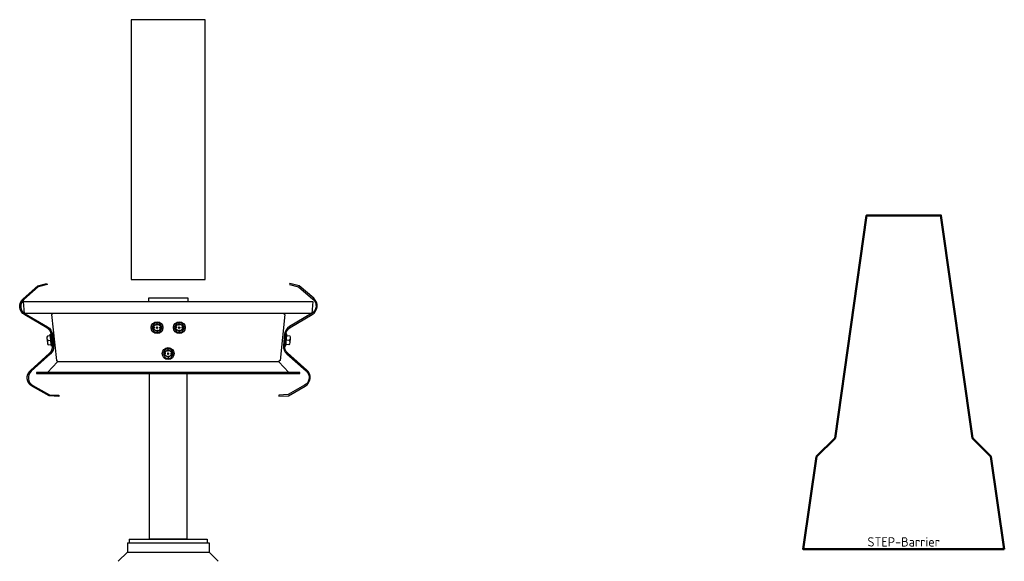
# Model space of a CAD drawing. Header units: metres. Extents: x -699 to 2316, y -1199 to 781.
# Tile 194 of 256: x -29.29 to -26.63, y -1.96 to -0.5. Entities that reach past the tile are written whole.
import ezdxf
from ezdxf.enums import TextEntityAlignment as Align

# ---------------------------------------------------------------- set-up
doc = ezdxf.new("R2010")
doc.units = ezdxf.units.M
doc.layers.add('N-WE-BV-GELEIDECONSTRUCTIE_GELEIDEBARRIER-GD', color=210, linetype='BV-GELEIDEBARRIER', lineweight=50)
doc.layers.add('X-XX-AL-T25', color=7, linetype='Continuous', lineweight=25)
doc.styles.add('NLCS-ISO-M10-T25', font='NLCS-ISO.ttf', dxfattribs={"height": 0.025})
doc.linetypes.add('BV-GELEIDEBARRIER', pattern='A,10,-3,[109,NLCS.SHX,S=1,R=0,X=0,Y=0],-3', length=16)

# ---------------------------------------------------------------- blocks, each defined once
blk = doc.blocks.new('RAIL80KV')
for p, q in [((-10.49, 6), (10.51, 6)), ((-10.49, 6), (-10.49, 5)), ((10.51, 6), (10.51, 5)), ((-10.99, 5), (11.01, 5)), ((-10.99, 5), (-10.99, 2.5)), ((11.01, 5), (11.01, 2.5)), ((-13.49, 0), (-10.99, 2.5)), ((-10.99, 2.5), (11.01, 2.5)), ((13.51, 0), (11.01, 2.5))]:
    blk.add_line(p, q)

msp = doc.modelspace()

# ---------------------------------------------------------------- linework, layer by layer
for p, q in [((-29.254, -1.26), (-29.1451, -1.26)), ((-28.9793, -1.26), (-28.7872, -1.26)), ((-28.9174, -1.324), (-28.9174, -1.318)), ((-28.9174, -1.324), (-28.9174, -1.318)), ((-28.8574, -1.324), (-28.8574, -1.318)), ((-28.8574, -1.324), (-28.8574, -1.318)), ((-28.9234, -1.33), (-28.9294, -1.33)), ((-28.9294, -1.33), (-28.9234, -1.33)), ((-28.9234, -1.33), (-28.9294, -1.33)), ((-28.9204, -1.33), (-28.9144, -1.33)), ((-28.9204, -1.33), (-28.9144, -1.33)), ((-28.9174, -1.333), (-28.9174, -1.327)), ((-28.9174, -1.333), (-28.9174, -1.327)), ((-28.9174, -1.336), (-28.9174, -1.342)), ((-28.9174, -1.336), (-28.9174, -1.342)), ((-28.9114, -1.33), (-28.9054, -1.33)), ((-28.8634, -1.33), (-28.8694, -1.33)), ((-28.8604, -1.33), (-28.8544, -1.33)), ((-28.8604, -1.33), (-28.8544, -1.33)), ((-28.8574, -1.333), (-28.8574, -1.327)), ((-28.8574, -1.333), (-28.8574, -1.327)), ((-28.8574, -1.336), (-28.8574, -1.342)), ((-28.8574, -1.336), (-28.8574, -1.342)), ((-28.8514, -1.33), (-28.8454, -1.33)), ((-28.8454, -1.33), (-28.8514, -1.33)), ((-28.8514, -1.33), (-28.8454, -1.33)), ((-29.2143, -1.3585), (-29.2129, -1.3714)), ((-29.2116, -1.3647), (-29.2037, -1.3639)), ((-28.5611, -1.3643), (-28.5691, -1.3635)), ((-28.5585, -1.358), (-28.5598, -1.371)), ((-28.8934, -1.4), (-28.8994, -1.4)), ((-28.8934, -1.4), (-28.8994, -1.4)), ((-28.8904, -1.4), (-28.8844, -1.4)), ((-28.8904, -1.4), (-28.8844, -1.4)), ((-28.8874, -1.394), (-28.8874, -1.388)), ((-28.8874, -1.394), (-28.8874, -1.388)), ((-28.8874, -1.403), (-28.8874, -1.397)), ((-28.8874, -1.403), (-28.8874, -1.397)), ((-28.8874, -1.406), (-28.8874, -1.412)), ((-28.8874, -1.406), (-28.8874, -1.412)), ((-28.8814, -1.4), (-28.8754, -1.4)), ((-28.8814, -1.4), (-28.8754, -1.4)), ((-28.5892, -1.422), (-29.1858, -1.422)), ((-28.9374, -1.8999), (-28.9374, -1.454)), ((-28.8374, -1.454), (-28.8374, -1.8999)), ((-28.8374, -1.8999), (-28.9374, -1.8999))]:
    msp.add_line(p, q)
for points in [[(-28.9874, -1.2), (-28.7874, -1.2), (-28.7874, -0.5), (-28.9874, -0.5)], [(-28.4974, -1.26), (-28.5004, -1.292), (-29.2743, -1.292), (-29.2773, -1.26)], [(-28.9243, -1.318), (-28.9312, -1.33), (-28.9243, -1.342), (-28.9104, -1.342), (-28.9035, -1.33), (-28.9104, -1.318)], [(-28.8643, -1.318), (-28.8712, -1.33), (-28.8643, -1.342), (-28.8504, -1.342), (-28.8435, -1.33), (-28.8504, -1.318)], [(-29.2024, -1.3477), (-29.199, -1.3795), (-29.202, -1.3798), (-29.2053, -1.348)], [(-28.5704, -1.3472), (-28.5737, -1.3791), (-28.5708, -1.3794), (-28.5674, -1.3476)], [(-28.8943, -1.388), (-28.9012, -1.4), (-28.8943, -1.412), (-28.8804, -1.412), (-28.8735, -1.4), (-28.8804, -1.388)], [(-29.2423, -1.451), (-29.2423, -1.454), (-28.5324, -1.454), (-28.5324, -1.451)]]:
    msp.add_lwpolyline(points, close=True)
for points in [[(-29.1822, -1.5154), (-29.208, -1.5142), (-29.2534, -1.4889, -0.514108), (-29.2583, -1.4452), (-29.2069, -1.3988, 0.239861), (-29.1991, -1.3785), (-29.2022, -1.3487, 0.239861), (-29.2141, -1.3304), (-29.2741, -1.2957, -0.514108), (-29.2783, -1.252), (-29.2391, -1.2178), (-29.2141, -1.2112), (-29.2134, -1.2141), (-29.2377, -1.2205), (-29.2763, -1.2543, 0.514108), (-29.2726, -1.2931), (-29.2126, -1.3278, -0.239861), (-29.1993, -1.3484), (-29.1961, -1.3782, -0.239861), (-29.2049, -1.4011), (-29.2563, -1.4475, 0.514108), (-29.2519, -1.4862), (-29.2071, -1.5112), (-29.182, -1.5124)], [(-28.5894, -1.5151), (-28.5636, -1.5136), (-28.5183, -1.488, 0.514108), (-28.5138, -1.4443), (-28.5656, -1.3983, -0.239861), (-28.5735, -1.378), (-28.5706, -1.3482, -0.239861), (-28.5589, -1.3298), (-28.4992, -1.2947, 0.514108), (-28.4953, -1.2509), (-28.5348, -1.217), (-28.5598, -1.2107), (-28.5606, -1.2136), (-28.5362, -1.2198), (-28.4973, -1.2532, -0.514108), (-28.5008, -1.2921), (-28.5604, -1.3272, 0.239861), (-28.5736, -1.3479), (-28.5765, -1.3778, 0.239861), (-28.5676, -1.4006), (-28.5157, -1.4465, -0.514108), (-28.5198, -1.4854), (-28.5644, -1.5107), (-28.5895, -1.5121)]]:
    msp.add_lwpolyline(points, format="xyb", close=True)
msp.add_lwpolyline([(-28.9399, -1.26), (-28.9399, -1.25), (-28.8349, -1.25), (-28.8349, -1.26)])
for points in [[(-29.1989, -1.292, -0.414214), (-29.2019, -1.295), (-29.1888, -1.419, -0.414214), (-29.1858, -1.422), (-29.2125, -1.451)], [(-28.5758, -1.292, 0.414214), (-28.5728, -1.295), (-28.5859, -1.419, 0.445229), (-28.5892, -1.422), (-28.5622, -1.451)], [(-29.2049, -1.352), (-29.2129, -1.3528, 0.335562), (-29.2116, -1.3647, 0.335562), (-29.2104, -1.3767), (-29.2024, -1.3758), (-29.2049, -1.352)], [(-28.5678, -1.3515), (-28.5599, -1.3524, -0.335562), (-28.5611, -1.3643, -0.335562), (-28.5624, -1.3762), (-28.5703, -1.3754), (-28.5678, -1.3515)]]:
    msp.add_lwpolyline(points, format="xyb")
for centre, radius in [((-28.9174, -1.33), 0.016), ((-28.9174, -1.33), 0.009), ((-28.8574, -1.33), 0.016), ((-28.8574, -1.33), 0.009), ((-28.8874, -1.4), 0.016), ((-28.8874, -1.4), 0.009)]:
    msp.add_circle(centre, radius)
at = {"layer": 'N-WE-BV-GELEIDECONSTRUCTIE_GELEIDEBARRIER-GD', "flags": 128}
msp.add_lwpolyline([(-26.6344, -1.9276), (-26.6704, -1.6776), (-26.7204, -1.6276), (-26.8054, -1.0276), (-27.0054, -1.0276), (-27.0904, -1.6276), (-27.1404, -1.6776), (-27.1764, -1.9276)], close=True, dxfattribs=at)

# ---------------------------------------------------------------- block references
at = {"xscale": 0.01000000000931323, "yscale": 0.01000000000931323, "zscale": 0.01000000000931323}
msp.add_blockref('RAIL80KV', (-28.8874, -1.9599), dxfattribs=at)

# ---------------------------------------------------------------- texts
at = {"layer": 'X-XX-AL-T25', "style": 'NLCS-ISO-M10-T25'}
msp.add_text('STEP-Barrier', height=0.025, dxfattribs=at).set_placement((-26.9054, -1.9276), align=Align.BOTTOM_CENTER)

doc.saveas('drawing.dxf')
